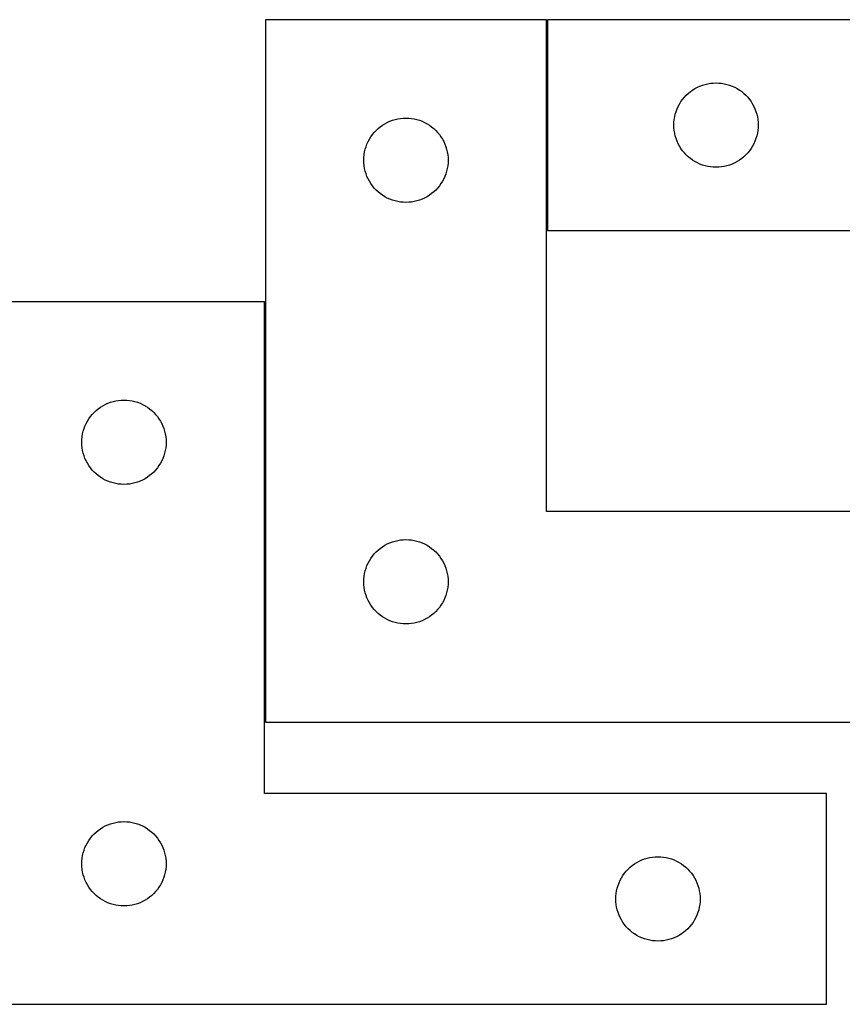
# Model space of a CAD drawing. Header units: millimetres. Extents: x 7 to 1238, y 7 to 1260.
# Tile 6 of 13: x 555 to 730, y 547 to 757. Entities that reach past the tile are written whole.
import ezdxf

# ---------------------------------------------------------------- set-up
doc = ezdxf.new("R2010")
doc.units = ezdxf.units.MM
doc.layers.add('COMMON', color=5, linetype='CONTINUOUS', true_color=0x0000ff)
doc.layers.add('CUT', color=7, linetype='CONTINUOUS', true_color=0x000000)

msp = doc.modelspace()

# ---------------------------------------------------------------- linework, layer by layer
at = {"layer": 'COMMON'}
for p, q in [((667.20003, 712.100019), (667.20003, 757.100019)), ((607.000013, 696.900018), (607.000013, 607.100019))]:
    msp.add_line(p, q, dxfattribs=at)
at = {"layer": 'CUT'}
for p, q in [((667.100029, 757.100019), (607.100029, 757.100019)), ((607.100029, 757.100019), (607.100029, 607.100019)), ((667.100029, 652.100019), (667.100029, 757.100019)), ((847.30003, 757.100019), (667.30003, 757.100019)), ((667.30003, 757.100019), (667.30003, 712.100019)), ((697.821177, 741.740199), (698.299898, 742.083246)), ((698.299898, 742.083246), (698.80003, 742.394248)), ((698.80003, 742.394248), (699.319432, 742.671874)), ((699.319432, 742.671874), (699.855879, 742.914935)), ((699.855879, 742.914935), (700.407075, 743.12239)), ((700.407075, 743.12239), (700.970659, 743.293351)), ((700.970659, 743.293351), (701.544217, 743.427087)), ((701.544217, 743.427087), (702.125294, 743.523023)), ((702.125294, 743.523023), (702.711402, 743.580749)), ((702.711402, 743.580749), (703.30003, 743.600019)), ((703.30003, 743.600019), (703.888658, 743.580749)), ((703.888658, 743.580749), (704.474766, 743.523023)), ((704.474766, 743.523023), (705.055843, 743.427087)), ((705.055843, 743.427087), (705.629401, 743.293351)), ((705.629401, 743.293351), (706.192985, 743.12239)), ((706.192985, 743.12239), (706.744181, 742.914935)), ((706.744181, 742.914935), (707.280628, 742.671874)), ((707.280628, 742.671874), (707.80003, 742.394248)), ((707.80003, 742.394248), (708.300162, 742.083246)), ((708.300162, 742.083246), (708.778883, 741.740199)), ((695.816803, 739.600151), (696.15985, 740.078872)), ((696.15985, 740.078872), (696.533472, 740.534131)), ((696.533472, 740.534131), (696.936069, 740.96398)), ((696.936069, 740.96398), (697.365918, 741.366577)), ((697.365918, 741.366577), (697.821177, 741.740199)), ((708.778883, 741.740199), (709.234142, 741.366577)), ((709.234142, 741.366577), (709.663991, 740.96398)), ((709.663991, 740.96398), (710.066588, 740.534131)), ((710.066588, 740.534131), (710.44021, 740.078872)), ((710.44021, 740.078872), (710.783257, 739.600151)), ((694.777659, 737.492974), (694.985114, 738.04417)), ((694.985114, 738.04417), (695.228175, 738.580617)), ((695.228175, 738.580617), (695.505801, 739.100019)), ((695.505801, 739.100019), (695.816803, 739.600151)), ((710.783257, 739.600151), (711.094259, 739.100019)), ((711.094259, 739.100019), (711.371885, 738.580617)), ((711.371885, 738.580617), (711.614946, 738.04417)), ((711.614946, 738.04417), (711.822401, 737.492974)), ((634.207074, 735.62239), (634.770658, 735.793351)), ((634.770658, 735.793351), (635.344216, 735.927087)), ((635.344216, 735.927087), (635.925293, 736.023023)), ((635.925293, 736.023023), (636.511401, 736.080749)), ((636.511401, 736.080749), (637.100029, 736.100019)), ((637.100029, 736.100019), (637.688657, 736.080749)), ((637.688657, 736.080749), (638.274765, 736.023023)), ((638.274765, 736.023023), (638.855842, 735.927087)), ((638.855842, 735.927087), (639.4294, 735.793351)), ((639.4294, 735.793351), (639.992984, 735.62239)), ((694.3193, 735.188647), (694.377026, 735.774755)), ((694.377026, 735.774755), (694.472962, 736.355832)), ((694.472962, 736.355832), (694.606698, 736.92939)), ((694.606698, 736.92939), (694.777659, 737.492974)), ((711.822401, 737.492974), (711.993362, 736.92939)), ((711.993362, 736.92939), (712.127098, 736.355832)), ((712.127098, 736.355832), (712.223034, 735.774755)), ((712.223034, 735.774755), (712.28076, 735.188647)), ((630.736068, 733.46398), (631.165917, 733.866577)), ((631.165917, 733.866577), (631.621176, 734.240199)), ((631.621176, 734.240199), (632.099897, 734.583246)), ((632.099897, 734.583246), (632.600029, 734.894248)), ((632.600029, 734.894248), (633.119431, 735.171874)), ((633.119431, 735.171874), (633.655878, 735.414935)), ((633.655878, 735.414935), (634.207074, 735.62239)), ((639.992984, 735.62239), (640.54418, 735.414935)), ((640.54418, 735.414935), (641.080627, 735.171874)), ((641.080627, 735.171874), (641.600029, 734.894248)), ((641.600029, 734.894248), (642.100161, 734.583246)), ((642.100161, 734.583246), (642.578882, 734.240199)), ((642.578882, 734.240199), (643.034141, 733.866577)), ((643.034141, 733.866577), (643.46399, 733.46398)), ((694.30003, 734.600019), (694.3193, 735.188647)), ((694.3193, 734.011391), (694.30003, 734.600019)), ((694.377026, 733.425283), (694.3193, 734.011391)), ((712.28076, 734.011391), (712.223034, 733.425283)), ((712.28076, 735.188647), (712.30003, 734.600019)), ((712.30003, 734.600019), (712.28076, 734.011391)), ((629.028174, 731.080617), (629.3058, 731.600019)), ((629.3058, 731.600019), (629.616802, 732.100151)), ((629.616802, 732.100151), (629.959849, 732.578872)), ((629.959849, 732.578872), (630.333471, 733.034131)), ((630.333471, 733.034131), (630.736068, 733.46398)), ((643.46399, 733.46398), (643.866587, 733.034131)), ((643.866587, 733.034131), (644.240209, 732.578872)), ((644.240209, 732.578872), (644.583256, 732.100151)), ((644.583256, 732.100151), (644.894258, 731.600019)), ((644.894258, 731.600019), (645.171884, 731.080617)), ((694.472962, 732.844206), (694.377026, 733.425283)), ((694.606698, 732.270648), (694.472962, 732.844206)), ((694.777659, 731.707064), (694.606698, 732.270648)), ((694.985114, 731.155868), (694.777659, 731.707064)), ((711.822401, 731.707064), (711.614946, 731.155868)), ((711.993362, 732.270648), (711.822401, 731.707064)), ((712.127098, 732.844206), (711.993362, 732.270648)), ((712.223034, 733.425283), (712.127098, 732.844206)), ((628.272961, 728.855832), (628.406697, 729.42939)), ((628.406697, 729.42939), (628.577658, 729.992974)), ((628.577658, 729.992974), (628.785113, 730.54417)), ((628.785113, 730.54417), (629.028174, 731.080617)), ((645.171884, 731.080617), (645.414945, 730.54417)), ((645.414945, 730.54417), (645.6224, 729.992974)), ((645.6224, 729.992974), (645.793361, 729.42939)), ((645.793361, 729.42939), (645.927097, 728.855832)), ((695.228175, 730.619421), (694.985114, 731.155868)), ((695.505801, 730.100019), (695.228175, 730.619421)), ((695.816803, 729.599887), (695.505801, 730.100019)), ((696.15985, 729.121166), (695.816803, 729.599887)), ((710.783257, 729.599887), (710.44021, 729.121166)), ((711.094259, 730.100019), (710.783257, 729.599887)), ((711.371885, 730.619421), (711.094259, 730.100019)), ((711.614946, 731.155868), (711.371885, 730.619421)), ((628.100029, 727.100019), (628.119299, 727.688647)), ((628.119299, 727.688647), (628.177025, 728.274755)), ((628.177025, 728.274755), (628.272961, 728.855832)), ((645.927097, 728.855832), (646.023033, 728.274755)), ((646.023033, 728.274755), (646.080759, 727.688647)), ((646.080759, 727.688647), (646.100029, 727.100019)), ((696.533472, 728.665907), (696.15985, 729.121166)), ((696.936069, 728.236058), (696.533472, 728.665907)), ((697.365918, 727.833461), (696.936069, 728.236058)), ((697.821177, 727.459839), (697.365918, 727.833461)), ((698.299898, 727.116792), (697.821177, 727.459839)), ((708.778883, 727.459839), (708.300162, 727.116792)), ((709.234142, 727.833461), (708.778883, 727.459839)), ((709.663991, 728.236058), (709.234142, 727.833461)), ((710.066588, 728.665907), (709.663991, 728.236058)), ((710.44021, 729.121166), (710.066588, 728.665907)), ((628.119299, 726.511391), (628.100029, 727.100019)), ((628.177025, 725.925283), (628.119299, 726.511391)), ((628.272961, 725.344206), (628.177025, 725.925283)), ((628.406697, 724.770648), (628.272961, 725.344206)), ((645.927097, 725.344206), (645.793361, 724.770648)), ((646.023033, 725.925283), (645.927097, 725.344206)), ((646.080759, 726.511391), (646.023033, 725.925283)), ((646.100029, 727.100019), (646.080759, 726.511391)), ((698.80003, 726.80579), (698.299898, 727.116792)), ((699.319432, 726.528164), (698.80003, 726.80579)), ((699.855879, 726.285103), (699.319432, 726.528164)), ((700.407075, 726.077648), (699.855879, 726.285103)), ((700.970659, 725.906687), (700.407075, 726.077648)), ((701.544217, 725.772951), (700.970659, 725.906687)), ((702.125294, 725.677015), (701.544217, 725.772951)), ((702.711402, 725.619289), (702.125294, 725.677015)), ((703.30003, 725.600019), (702.711402, 725.619289)), ((703.888658, 725.619289), (703.30003, 725.600019)), ((704.474766, 725.677015), (703.888658, 725.619289)), ((705.055843, 725.772951), (704.474766, 725.677015)), ((705.629401, 725.906687), (705.055843, 725.772951)), ((706.192985, 726.077648), (705.629401, 725.906687)), ((706.744181, 726.285103), (706.192985, 726.077648)), ((707.280628, 726.528164), (706.744181, 726.285103)), ((707.80003, 726.80579), (707.280628, 726.528164)), ((708.300162, 727.116792), (707.80003, 726.80579)), ((628.577658, 724.207064), (628.406697, 724.770648)), ((628.785113, 723.655868), (628.577658, 724.207064)), ((629.028174, 723.119421), (628.785113, 723.655868)), ((629.3058, 722.600019), (629.028174, 723.119421)), ((645.171884, 723.119421), (644.894258, 722.600019)), ((645.414945, 723.655868), (645.171884, 723.119421)), ((645.6224, 724.207064), (645.414945, 723.655868)), ((645.793361, 724.770648), (645.6224, 724.207064)), ((629.616802, 722.099887), (629.3058, 722.600019)), ((629.959849, 721.621166), (629.616802, 722.099887)), ((630.333471, 721.165907), (629.959849, 721.621166)), ((630.736068, 720.736058), (630.333471, 721.165907)), ((643.866587, 721.165907), (643.46399, 720.736058)), ((644.240209, 721.621166), (643.866587, 721.165907)), ((644.583256, 722.099887), (644.240209, 721.621166)), ((644.894258, 722.600019), (644.583256, 722.099887)), ((631.165917, 720.333461), (630.736068, 720.736058)), ((631.621176, 719.959839), (631.165917, 720.333461)), ((632.099897, 719.616792), (631.621176, 719.959839)), ((632.600029, 719.30579), (632.099897, 719.616792)), ((633.119431, 719.028164), (632.600029, 719.30579)), ((633.655878, 718.785103), (633.119431, 719.028164)), ((641.080627, 719.028164), (640.54418, 718.785103)), ((641.600029, 719.30579), (641.080627, 719.028164)), ((642.100161, 719.616792), (641.600029, 719.30579)), ((642.578882, 719.959839), (642.100161, 719.616792)), ((643.034141, 720.333461), (642.578882, 719.959839)), ((643.46399, 720.736058), (643.034141, 720.333461)), ((634.207074, 718.577648), (633.655878, 718.785103)), ((634.770658, 718.406687), (634.207074, 718.577648)), ((635.344216, 718.272951), (634.770658, 718.406687)), ((635.925293, 718.177015), (635.344216, 718.272951)), ((636.511401, 718.119289), (635.925293, 718.177015)), ((637.100029, 718.100019), (636.511401, 718.119289)), ((637.688657, 718.119289), (637.100029, 718.100019)), ((638.274765, 718.177015), (637.688657, 718.119289)), ((638.855842, 718.272951), (638.274765, 718.177015)), ((639.4294, 718.406687), (638.855842, 718.272951)), ((639.992984, 718.577648), (639.4294, 718.406687)), ((640.54418, 718.785103), (639.992984, 718.577648)), ((667.30003, 712.100019), (787.30003, 712.100019)), ((606.900013, 696.900018), (546.900013, 696.900018)), ((606.900013, 591.900018), (606.900013, 696.900018)), ((572.400013, 674.694247), (572.919415, 674.971873)), ((572.919415, 674.971873), (573.455862, 675.214934)), ((573.455862, 675.214934), (574.007058, 675.422389)), ((574.007058, 675.422389), (574.570642, 675.59335)), ((574.570642, 675.59335), (575.1442, 675.727086)), ((575.1442, 675.727086), (575.725277, 675.823022)), ((575.725277, 675.823022), (576.311385, 675.880748)), ((576.311385, 675.880748), (576.900013, 675.900018)), ((576.900013, 675.900018), (577.488641, 675.880748)), ((577.488641, 675.880748), (578.074749, 675.823022)), ((578.074749, 675.823022), (578.655826, 675.727086)), ((578.655826, 675.727086), (579.229384, 675.59335)), ((579.229384, 675.59335), (579.792968, 675.422389)), ((579.792968, 675.422389), (580.344164, 675.214934)), ((580.344164, 675.214934), (580.880611, 674.971873)), ((580.880611, 674.971873), (581.400013, 674.694247)), ((569.759833, 672.378871), (570.133455, 672.83413)), ((570.133455, 672.83413), (570.536052, 673.263979)), ((570.536052, 673.263979), (570.965901, 673.666576)), ((570.965901, 673.666576), (571.42116, 674.040198)), ((571.42116, 674.040198), (571.899881, 674.383245)), ((571.899881, 674.383245), (572.400013, 674.694247)), ((581.400013, 674.694247), (581.900145, 674.383245)), ((581.900145, 674.383245), (582.378866, 674.040198)), ((582.378866, 674.040198), (582.834125, 673.666576)), ((582.834125, 673.666576), (583.263974, 673.263979)), ((583.263974, 673.263979), (583.666571, 672.83413)), ((583.666571, 672.83413), (584.040193, 672.378871)), ((568.585097, 670.344169), (568.828158, 670.880616)), ((568.828158, 670.880616), (569.105784, 671.400018)), ((569.105784, 671.400018), (569.416786, 671.90015)), ((569.416786, 671.90015), (569.759833, 672.378871)), ((584.040193, 672.378871), (584.38324, 671.90015)), ((584.38324, 671.90015), (584.694242, 671.400018)), ((584.694242, 671.400018), (584.971868, 670.880616)), ((584.971868, 670.880616), (585.214929, 670.344169)), ((567.977009, 668.074754), (568.072945, 668.655831)), ((568.072945, 668.655831), (568.206681, 669.229389)), ((568.206681, 669.229389), (568.377642, 669.792973)), ((568.377642, 669.792973), (568.585097, 670.344169)), ((585.214929, 670.344169), (585.422384, 669.792973)), ((585.422384, 669.792973), (585.593345, 669.229389)), ((585.593345, 669.229389), (585.727081, 668.655831)), ((585.727081, 668.655831), (585.823017, 668.074754)), ((567.900013, 666.900018), (567.919283, 667.488646)), ((567.919283, 666.31139), (567.900013, 666.900018)), ((567.919283, 667.488646), (567.977009, 668.074754)), ((585.823017, 668.074754), (585.880743, 667.488646)), ((585.880743, 667.488646), (585.900013, 666.900018)), ((585.900013, 666.900018), (585.880743, 666.31139)), ((567.977009, 665.725282), (567.919283, 666.31139)), ((568.072945, 665.144205), (567.977009, 665.725282)), ((568.206681, 664.570647), (568.072945, 665.144205)), ((568.377642, 664.007063), (568.206681, 664.570647)), ((585.593345, 664.570647), (585.422384, 664.007063)), ((585.727081, 665.144205), (585.593345, 664.570647)), ((585.823017, 665.725282), (585.727081, 665.144205)), ((585.880743, 666.31139), (585.823017, 665.725282)), ((568.585097, 663.455867), (568.377642, 664.007063)), ((568.828158, 662.91942), (568.585097, 663.455867)), ((569.105784, 662.400018), (568.828158, 662.91942)), ((569.416786, 661.899886), (569.105784, 662.400018)), ((584.694242, 662.400018), (584.38324, 661.899886)), ((584.971868, 662.91942), (584.694242, 662.400018)), ((585.214929, 663.455867), (584.971868, 662.91942)), ((585.422384, 664.007063), (585.214929, 663.455867)), ((569.759833, 661.421165), (569.416786, 661.899886)), ((570.133455, 660.965906), (569.759833, 661.421165)), ((570.536052, 660.536057), (570.133455, 660.965906)), ((570.965901, 660.13346), (570.536052, 660.536057)), ((571.42116, 659.759838), (570.965901, 660.13346)), ((582.834125, 660.13346), (582.378866, 659.759838)), ((583.263974, 660.536057), (582.834125, 660.13346)), ((583.666571, 660.965906), (583.263974, 660.536057)), ((584.040193, 661.421165), (583.666571, 660.965906)), ((584.38324, 661.899886), (584.040193, 661.421165)), ((571.899881, 659.416791), (571.42116, 659.759838)), ((572.400013, 659.105789), (571.899881, 659.416791)), ((572.919415, 658.828163), (572.400013, 659.105789)), ((573.455862, 658.585102), (572.919415, 658.828163)), ((574.007058, 658.377647), (573.455862, 658.585102)), ((574.570642, 658.206686), (574.007058, 658.377647)), ((575.1442, 658.07295), (574.570642, 658.206686)), ((575.725277, 657.977014), (575.1442, 658.07295)), ((576.311385, 657.919288), (575.725277, 657.977014)), ((578.074749, 657.977014), (577.488641, 657.919288)), ((578.655826, 658.07295), (578.074749, 657.977014)), ((579.229384, 658.206686), (578.655826, 658.07295)), ((579.792968, 658.377647), (579.229384, 658.206686)), ((580.344164, 658.585102), (579.792968, 658.377647)), ((580.880611, 658.828163), (580.344164, 658.585102)), ((581.400013, 659.105789), (580.880611, 658.828163)), ((581.900145, 659.416791), (581.400013, 659.105789)), ((582.378866, 659.759838), (581.900145, 659.416791)), ((576.900013, 657.900018), (576.311385, 657.919288)), ((577.488641, 657.919288), (576.900013, 657.900018)), ((787.100029, 652.100019), (667.100029, 652.100019)), ((633.119431, 645.171874), (633.655878, 645.414935)), ((633.655878, 645.414935), (634.207074, 645.62239)), ((634.207074, 645.62239), (634.770658, 645.793351)), ((634.770658, 645.793351), (635.344216, 645.927087)), ((635.344216, 645.927087), (635.925293, 646.023023)), ((635.925293, 646.023023), (636.511401, 646.080749)), ((636.511401, 646.080749), (637.100029, 646.100019)), ((637.100029, 646.100019), (637.688657, 646.080749)), ((637.688657, 646.080749), (638.274765, 646.023023)), ((638.274765, 646.023023), (638.855842, 645.927087)), ((638.855842, 645.927087), (639.4294, 645.793351)), ((639.4294, 645.793351), (639.992984, 645.62239)), ((639.992984, 645.62239), (640.54418, 645.414935)), ((640.54418, 645.414935), (641.080627, 645.171874)), ((630.333471, 643.034131), (630.736068, 643.46398)), ((630.736068, 643.46398), (631.165917, 643.866577)), ((631.165917, 643.866577), (631.621176, 644.240199)), ((631.621176, 644.240199), (632.099897, 644.583246)), ((632.099897, 644.583246), (632.600029, 644.894248)), ((632.600029, 644.894248), (633.119431, 645.171874)), ((641.080627, 645.171874), (641.600029, 644.894248)), ((641.600029, 644.894248), (642.100161, 644.583246)), ((642.100161, 644.583246), (642.578882, 644.240199)), ((642.578882, 644.240199), (643.034141, 643.866577)), ((643.034141, 643.866577), (643.46399, 643.46398)), ((643.46399, 643.46398), (643.866587, 643.034131)), ((629.028174, 641.080617), (629.3058, 641.600019)), ((629.3058, 641.600019), (629.616802, 642.100151)), ((629.616802, 642.100151), (629.959849, 642.578872)), ((629.959849, 642.578872), (630.333471, 643.034131)), ((643.866587, 643.034131), (644.240209, 642.578872)), ((644.240209, 642.578872), (644.583256, 642.100151)), ((644.583256, 642.100151), (644.894258, 641.600019)), ((644.894258, 641.600019), (645.171884, 641.080617)), ((628.272961, 638.855832), (628.406697, 639.42939)), ((628.406697, 639.42939), (628.577658, 639.992974)), ((628.577658, 639.992974), (628.785113, 640.54417)), ((628.785113, 640.54417), (629.028174, 641.080617)), ((645.171884, 641.080617), (645.414945, 640.54417)), ((645.414945, 640.54417), (645.6224, 639.992974)), ((645.6224, 639.992974), (645.793361, 639.42939)), ((645.793361, 639.42939), (645.927097, 638.855832)), ((628.100029, 637.100019), (628.119299, 637.688647)), ((628.119299, 636.511391), (628.100029, 637.100019)), ((628.119299, 637.688647), (628.177025, 638.274755)), ((628.177025, 638.274755), (628.272961, 638.855832)), ((645.927097, 638.855832), (646.023033, 638.274755)), ((646.023033, 638.274755), (646.080759, 637.688647)), ((646.080759, 637.688647), (646.100029, 637.100019)), ((646.100029, 637.100019), (646.080759, 636.511391)), ((628.177025, 635.925283), (628.119299, 636.511391)), ((628.272961, 635.344206), (628.177025, 635.925283)), ((628.406697, 634.770648), (628.272961, 635.344206)), ((645.927097, 635.344206), (645.793361, 634.770648)), ((646.023033, 635.925283), (645.927097, 635.344206)), ((646.080759, 636.511391), (646.023033, 635.925283)), ((628.577658, 634.207064), (628.406697, 634.770648)), ((628.785113, 633.655868), (628.577658, 634.207064)), ((629.028174, 633.119421), (628.785113, 633.655868)), ((629.3058, 632.600019), (629.028174, 633.119421)), ((645.171884, 633.119421), (644.894258, 632.600019)), ((645.414945, 633.655868), (645.171884, 633.119421)), ((645.6224, 634.207064), (645.414945, 633.655868)), ((645.793361, 634.770648), (645.6224, 634.207064)), ((629.616802, 632.099887), (629.3058, 632.600019)), ((629.959849, 631.621166), (629.616802, 632.099887)), ((630.333471, 631.165907), (629.959849, 631.621166)), ((630.736068, 630.736058), (630.333471, 631.165907)), ((631.165917, 630.333461), (630.736068, 630.736058)), ((643.46399, 630.736058), (643.034141, 630.333461)), ((643.866587, 631.165907), (643.46399, 630.736058)), ((644.240209, 631.621166), (643.866587, 631.165907)), ((644.583256, 632.099887), (644.240209, 631.621166)), ((644.894258, 632.600019), (644.583256, 632.099887)), ((631.621176, 629.959839), (631.165917, 630.333461)), ((632.099897, 629.616792), (631.621176, 629.959839)), ((632.600029, 629.30579), (632.099897, 629.616792)), ((633.119431, 629.028164), (632.600029, 629.30579)), ((633.655878, 628.785103), (633.119431, 629.028164)), ((634.207074, 628.577648), (633.655878, 628.785103)), ((634.770658, 628.406687), (634.207074, 628.577648)), ((639.992984, 628.577648), (639.4294, 628.406687)), ((640.54418, 628.785103), (639.992984, 628.577648)), ((641.080627, 629.028164), (640.54418, 628.785103)), ((641.600029, 629.30579), (641.080627, 629.028164)), ((642.100161, 629.616792), (641.600029, 629.30579)), ((642.578882, 629.959839), (642.100161, 629.616792)), ((643.034141, 630.333461), (642.578882, 629.959839)), ((635.344216, 628.272951), (634.770658, 628.406687)), ((635.925293, 628.177015), (635.344216, 628.272951)), ((636.511401, 628.119289), (635.925293, 628.177015)), ((637.100029, 628.100019), (636.511401, 628.119289)), ((637.688657, 628.119289), (637.100029, 628.100019)), ((638.274765, 628.177015), (637.688657, 628.119289)), ((638.855842, 628.272951), (638.274765, 628.177015)), ((639.4294, 628.406687), (638.855842, 628.272951)), ((607.100029, 607.100019), (787.100029, 607.100019)), ((726.900013, 591.900018), (606.900013, 591.900018)), ((726.900013, 546.900018), (726.900013, 591.900018)), ((571.42116, 584.040198), (571.899881, 584.383245)), ((571.899881, 584.383245), (572.400013, 584.694247)), ((572.400013, 584.694247), (572.919415, 584.971873)), ((572.919415, 584.971873), (573.455862, 585.214934)), ((573.455862, 585.214934), (574.007058, 585.422389)), ((574.007058, 585.422389), (574.570642, 585.59335)), ((574.570642, 585.59335), (575.1442, 585.727086)), ((575.1442, 585.727086), (575.725277, 585.823022)), ((575.725277, 585.823022), (576.311385, 585.880748)), ((576.311385, 585.880748), (576.900013, 585.900018)), ((576.900013, 585.900018), (577.488641, 585.880748)), ((577.488641, 585.880748), (578.074749, 585.823022)), ((578.074749, 585.823022), (578.655826, 585.727086)), ((578.655826, 585.727086), (579.229384, 585.59335)), ((579.229384, 585.59335), (579.792968, 585.422389)), ((579.792968, 585.422389), (580.344164, 585.214934)), ((580.344164, 585.214934), (580.880611, 584.971873)), ((580.880611, 584.971873), (581.400013, 584.694247)), ((581.400013, 584.694247), (581.900145, 584.383245)), ((581.900145, 584.383245), (582.378866, 584.040198)), ((569.416786, 581.90015), (569.759833, 582.378871)), ((569.759833, 582.378871), (570.133455, 582.83413)), ((570.133455, 582.83413), (570.536052, 583.263979)), ((570.536052, 583.263979), (570.965901, 583.666576)), ((570.965901, 583.666576), (571.42116, 584.040198)), ((582.378866, 584.040198), (582.834125, 583.666576)), ((582.834125, 583.666576), (583.263974, 583.263979)), ((583.263974, 583.263979), (583.666571, 582.83413)), ((583.666571, 582.83413), (584.040193, 582.378871)), ((584.040193, 582.378871), (584.38324, 581.90015)), ((568.377642, 579.792973), (568.585097, 580.344169)), ((568.585097, 580.344169), (568.828158, 580.880616)), ((568.828158, 580.880616), (569.105784, 581.400018)), ((569.105784, 581.400018), (569.416786, 581.90015)), ((584.38324, 581.90015), (584.694242, 581.400018)), ((584.694242, 581.400018), (584.971868, 580.880616)), ((584.971868, 580.880616), (585.214929, 580.344169)), ((585.214929, 580.344169), (585.422384, 579.792973)), ((567.919283, 577.488646), (567.977009, 578.074754)), ((567.977009, 578.074754), (568.072945, 578.655831)), ((568.072945, 578.655831), (568.206681, 579.229389)), ((568.206681, 579.229389), (568.377642, 579.792973)), ((585.422384, 579.792973), (585.593345, 579.229389)), ((585.593345, 579.229389), (585.727081, 578.655831)), ((585.727081, 578.655831), (585.823017, 578.074754)), ((585.823017, 578.074754), (585.880743, 577.488646)), ((688.007058, 577.922389), (688.570642, 578.09335)), ((688.570642, 578.09335), (689.1442, 578.227086)), ((689.1442, 578.227086), (689.725277, 578.323022)), ((689.725277, 578.323022), (690.311385, 578.380748)), ((690.311385, 578.380748), (690.900013, 578.400018)), ((690.900013, 578.400018), (691.488641, 578.380748)), ((691.488641, 578.380748), (692.074749, 578.323022)), ((692.074749, 578.323022), (692.655826, 578.227086)), ((692.655826, 578.227086), (693.229384, 578.09335)), ((693.229384, 578.09335), (693.792968, 577.922389)), ((567.900013, 576.900018), (567.919283, 577.488646)), ((567.919283, 576.31139), (567.900013, 576.900018)), ((567.977009, 575.725282), (567.919283, 576.31139)), ((585.880743, 576.31139), (585.823017, 575.725282)), ((585.880743, 577.488646), (585.900013, 576.900018)), ((585.900013, 576.900018), (585.880743, 576.31139)), ((684.536052, 575.763979), (684.965901, 576.166576)), ((684.965901, 576.166576), (685.42116, 576.540198)), ((685.42116, 576.540198), (685.899881, 576.883245)), ((685.899881, 576.883245), (686.400013, 577.194247)), ((686.400013, 577.194247), (686.919415, 577.471873)), ((686.919415, 577.471873), (687.455862, 577.714934)), ((687.455862, 577.714934), (688.007058, 577.922389)), ((693.792968, 577.922389), (694.344164, 577.714934)), ((694.344164, 577.714934), (694.880611, 577.471873)), ((694.880611, 577.471873), (695.400013, 577.194247)), ((695.400013, 577.194247), (695.900145, 576.883245)), ((695.900145, 576.883245), (696.378866, 576.540198)), ((696.378866, 576.540198), (696.834125, 576.166576)), ((696.834125, 576.166576), (697.263974, 575.763979)), ((568.072945, 575.144205), (567.977009, 575.725282)), ((568.206681, 574.570647), (568.072945, 575.144205)), ((568.377642, 574.007063), (568.206681, 574.570647)), ((568.585097, 573.455867), (568.377642, 574.007063)), ((585.422384, 574.007063), (585.214929, 573.455867)), ((585.593345, 574.570647), (585.422384, 574.007063)), ((585.727081, 575.144205), (585.593345, 574.570647)), ((585.823017, 575.725282), (585.727081, 575.144205)), ((682.828158, 573.380616), (683.105784, 573.900018)), ((683.105784, 573.900018), (683.416786, 574.40015)), ((683.416786, 574.40015), (683.759833, 574.878871)), ((683.759833, 574.878871), (684.133455, 575.33413)), ((684.133455, 575.33413), (684.536052, 575.763979)), ((697.263974, 575.763979), (697.666571, 575.33413)), ((697.666571, 575.33413), (698.040193, 574.878871)), ((698.040193, 574.878871), (698.38324, 574.40015)), ((698.38324, 574.40015), (698.694242, 573.900018)), ((698.694242, 573.900018), (698.971868, 573.380616)), ((568.828158, 572.91942), (568.585097, 573.455867)), ((569.105784, 572.400018), (568.828158, 572.91942)), ((569.416786, 571.899886), (569.105784, 572.400018)), ((569.759833, 571.421165), (569.416786, 571.899886)), ((584.38324, 571.899886), (584.040193, 571.421165)), ((584.694242, 572.400018), (584.38324, 571.899886)), ((584.971868, 572.91942), (584.694242, 572.400018)), ((585.214929, 573.455867), (584.971868, 572.91942)), ((682.206681, 571.729389), (682.377642, 572.292973)), ((682.377642, 572.292973), (682.585097, 572.844169)), ((682.585097, 572.844169), (682.828158, 573.380616)), ((698.971868, 573.380616), (699.214929, 572.844169)), ((699.214929, 572.844169), (699.422384, 572.292973)), ((699.422384, 572.292973), (699.593345, 571.729389)), ((570.133455, 570.965906), (569.759833, 571.421165)), ((570.536052, 570.536057), (570.133455, 570.965906)), ((570.965901, 570.13346), (570.536052, 570.536057)), ((571.42116, 569.759838), (570.965901, 570.13346)), ((571.899881, 569.416791), (571.42116, 569.759838)), ((582.378866, 569.759838), (581.900145, 569.416791)), ((582.834125, 570.13346), (582.378866, 569.759838)), ((583.263974, 570.536057), (582.834125, 570.13346)), ((583.666571, 570.965906), (583.263974, 570.536057)), ((584.040193, 571.421165), (583.666571, 570.965906)), ((681.900013, 569.400018), (681.919283, 569.988646)), ((681.919283, 569.988646), (681.977009, 570.574754)), ((681.977009, 570.574754), (682.072945, 571.155831)), ((682.072945, 571.155831), (682.206681, 571.729389)), ((699.593345, 571.729389), (699.727081, 571.155831)), ((699.727081, 571.155831), (699.823017, 570.574754)), ((699.823017, 570.574754), (699.880743, 569.988646)), ((699.880743, 569.988646), (699.900013, 569.400018)), ((572.400013, 569.105789), (571.899881, 569.416791)), ((572.919415, 568.828163), (572.400013, 569.105789)), ((573.455862, 568.585102), (572.919415, 568.828163)), ((574.007058, 568.377647), (573.455862, 568.585102)), ((574.570642, 568.206686), (574.007058, 568.377647)), ((575.1442, 568.07295), (574.570642, 568.206686)), ((575.725277, 567.977014), (575.1442, 568.07295)), ((576.311385, 567.919288), (575.725277, 567.977014)), ((576.900013, 567.900018), (576.311385, 567.919288)), ((577.488641, 567.919288), (576.900013, 567.900018)), ((578.074749, 567.977014), (577.488641, 567.919288)), ((578.655826, 568.07295), (578.074749, 567.977014)), ((579.229384, 568.206686), (578.655826, 568.07295)), ((579.792968, 568.377647), (579.229384, 568.206686)), ((580.344164, 568.585102), (579.792968, 568.377647)), ((580.880611, 568.828163), (580.344164, 568.585102)), ((581.400013, 569.105789), (580.880611, 568.828163)), ((581.900145, 569.416791), (581.400013, 569.105789)), ((681.919283, 568.81139), (681.900013, 569.400018)), ((681.977009, 568.225282), (681.919283, 568.81139)), ((682.072945, 567.644205), (681.977009, 568.225282)), ((682.206681, 567.070647), (682.072945, 567.644205)), ((699.727081, 567.644205), (699.593345, 567.070647)), ((699.823017, 568.225282), (699.727081, 567.644205)), ((699.880743, 568.81139), (699.823017, 568.225282)), ((699.900013, 569.400018), (699.880743, 568.81139)), ((682.377642, 566.507063), (682.206681, 567.070647)), ((682.585097, 565.955867), (682.377642, 566.507063)), ((682.828158, 565.41942), (682.585097, 565.955867)), ((699.214929, 565.955867), (698.971868, 565.41942)), ((699.422384, 566.507063), (699.214929, 565.955867)), ((699.593345, 567.070647), (699.422384, 566.507063)), ((683.105784, 564.900018), (682.828158, 565.41942)), ((683.416786, 564.399886), (683.105784, 564.900018)), ((683.759833, 563.921165), (683.416786, 564.399886)), ((684.133455, 563.465906), (683.759833, 563.921165)), ((684.536052, 563.036057), (684.133455, 563.465906)), ((697.666571, 563.465906), (697.263974, 563.036057)), ((698.040193, 563.921165), (697.666571, 563.465906)), ((698.38324, 564.399886), (698.040193, 563.921165)), ((698.694242, 564.900018), (698.38324, 564.399886)), ((698.971868, 565.41942), (698.694242, 564.900018)), ((684.965901, 562.63346), (684.536052, 563.036057)), ((685.42116, 562.259838), (684.965901, 562.63346)), ((685.899881, 561.916791), (685.42116, 562.259838)), ((686.400013, 561.605789), (685.899881, 561.916791)), ((686.919415, 561.328163), (686.400013, 561.605789)), ((687.455862, 561.085102), (686.919415, 561.328163)), ((694.880611, 561.328163), (694.344164, 561.085102)), ((695.400013, 561.605789), (694.880611, 561.328163)), ((695.900145, 561.916791), (695.400013, 561.605789)), ((696.378866, 562.259838), (695.900145, 561.916791)), ((696.834125, 562.63346), (696.378866, 562.259838)), ((697.263974, 563.036057), (696.834125, 562.63346)), ((688.007058, 560.877647), (687.455862, 561.085102)), ((688.570642, 560.706686), (688.007058, 560.877647)), ((689.1442, 560.57295), (688.570642, 560.706686)), ((689.725277, 560.477014), (689.1442, 560.57295)), ((690.311385, 560.419288), (689.725277, 560.477014)), ((690.900013, 560.400018), (690.311385, 560.419288)), ((691.488641, 560.419288), (690.900013, 560.400018)), ((692.074749, 560.477014), (691.488641, 560.419288)), ((692.655826, 560.57295), (692.074749, 560.477014)), ((693.229384, 560.706686), (692.655826, 560.57295)), ((693.792968, 560.877647), (693.229384, 560.706686)), ((694.344164, 561.085102), (693.792968, 560.877647)), ((546.900013, 546.900018), (726.900013, 546.900018))]:
    msp.add_line(p, q, dxfattribs=at)

doc.saveas('drawing.dxf')
